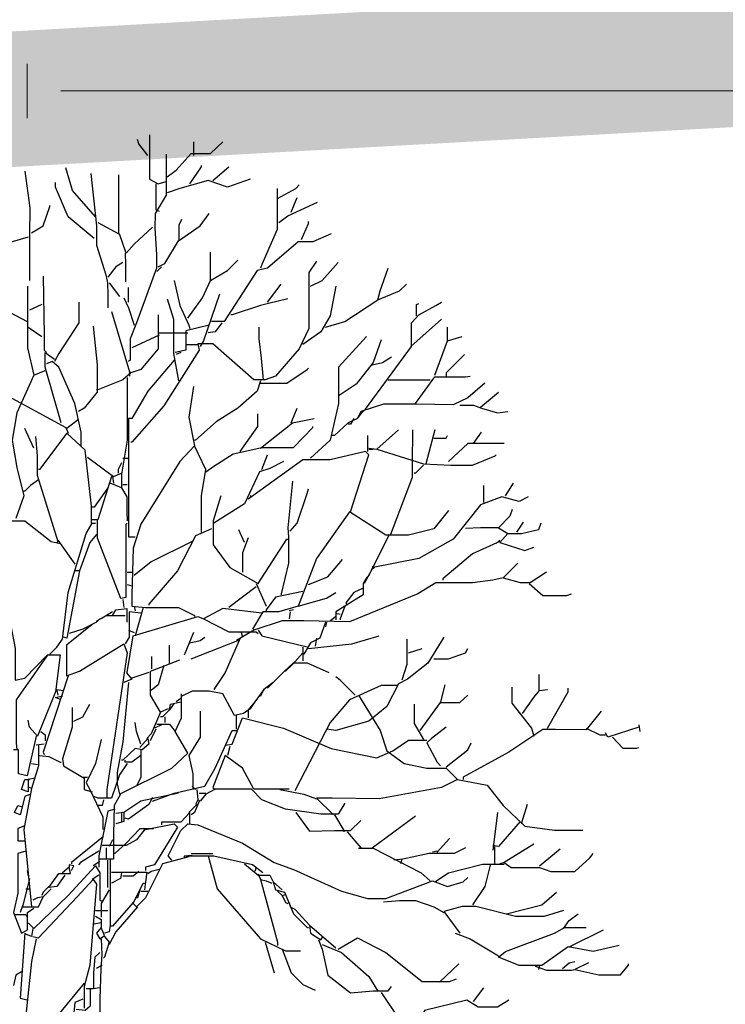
# Model space of a CAD drawing. Header units: metres. Extents: x 173015 to 189682, y 346605 to 348504.
# Tile 194 of 212: x 189127.78 to 189132.99, y 348474.23 to 348481.5. Entities that reach past the tile are written whole.
import ezdxf

# ---------------------------------------------------------------- set-up
doc = ezdxf.new("R2010")
doc.units = ezdxf.units.M
doc.header["$PDMODE"] = 35
doc.header["$PDSIZE"] = 0.075
for name, color, linetype, lineweight in [('B-ME-GR-BOOM-SD', 252, 'Continuous', 25), ('X-XX-AL-DETAIL1-M-B', 252, 'Continuous', 18), ('X-XX-AL-HULPGEOMETRIE-G', 50, 'Continuous', 25)]:
    doc.layers.add(name, color=color, linetype=linetype, lineweight=lineweight)
doc.styles.add('NLCS-ISO-M100-T25', font='NLCS-ISO.ttf', dxfattribs={"height": 0.25})
doc.dimstyles.new('NLCS-M100-T25-PIJL_L3_H2', dxfattribs={"dimscale": 0.1, "dimtxt": 2.5, "dimasz": 2.5, "dimexe": 2, "dimexo": 2, "dimgap": 0.7, "dimtad": 1, "dimdec": 3, "dimzin": 0, "dimdsep": 46, "dimtxsty": 'NLCS-ISO-M100-T25', "dimcen": 0, "dimdle": 2, "dimclrd": 256, "dimclre": 256, "dimclrt": 256, "dimazin": 0, "dimtfac": 1, "dimtdec": 3, "dimtofl": 0, "dimtmove": 0, "dimatfit": 3, "dimfxl": 2, "dimfxlon": 1, "dimtfillclr": 256, "dimtolj": 1, "dimtzin": 0, "dimlwd": -1, "dimlwe": -1, "dimarcsym": 0})

# ---------------------------------------------------------------- blocks, each defined once
blk = doc.blocks.new('*D100')
at = {"layer": 'Defpoints', "color": 0, "transparency": 16777216}
for p in [(189109.7204, 348480.9727), (189109.7204, 348467.5627), (189127.8334, 348467.4716)]:
    blk.add_point(p, dxfattribs=at)
at = {"layer": 'X-XX-AL-DETAIL1-M-B', "transparency": 16777216}
for p, q in [((189109.7204, 348480.7727), (189109.7204, 348481.1727)), ((189127.8334, 348480.7727), (189127.8334, 348481.1727)), ((189127.5834, 348480.9727), (189109.9704, 348480.9727))]:
    blk.add_line(p, q, dxfattribs=at)
for points in [[(189109.9704, 348481.0144), (189109.9704, 348480.931), (189109.7204, 348480.9727)], [(189127.5834, 348481.0144), (189127.5834, 348480.931), (189127.8334, 348480.9727)]]:
    blk.add_solid(points, dxfattribs=at)
at = {"layer": 'X-XX-AL-DETAIL1-M-B', "transparency": 16777216, "insert": (189118.7685, 348481.1677), "char_height": 0.25, "attachment_point": 5, "style": 'NLCS-ISO-M100-T25'}
blk.add_mtext('\\A1;Bos', dxfattribs=at)
blk = doc.blocks.new('*D101')
at = {"layer": 'Defpoints', "color": 0, "transparency": 16777216}
for p in [(189127.8334, 348480.9727), (189127.8334, 348467.4716), (189159.3887, 348467.2872)]:
    blk.add_point(p, dxfattribs=at)
at = {"layer": 'X-XX-AL-DETAIL1-M-B', "transparency": 16777216}
for p, q in [((189127.8334, 348480.7727), (189127.8334, 348481.1727)), ((189159.3887, 348480.7727), (189159.3887, 348481.1727)), ((189159.1387, 348480.9727), (189128.0834, 348480.9727))]:
    blk.add_line(p, q, dxfattribs=at)
for points in [[(189128.0834, 348481.0144), (189128.0834, 348480.931), (189127.8334, 348480.9727)], [(189159.1387, 348481.0144), (189159.1387, 348480.931), (189159.3887, 348480.9727)]]:
    blk.add_solid(points, dxfattribs=at)
at = {"layer": 'X-XX-AL-DETAIL1-M-B', "transparency": 16777216, "insert": (189143.6111, 348481.2052), "char_height": 0.25, "attachment_point": 5, "style": 'NLCS-ISO-M100-T25'}
blk.add_mtext('\\A1;ruigte', dxfattribs=at)
blk = doc.blocks.new('SGR-BOOM_S02_D_ZIJ-D')
at = {"flags": 128}
for points in [[(0.9207, 11.2832), (0.9207, 10.9553), (0.9837, 10.9216), (1.0426, 10.9385)], [(0.908, 11.1318), (0.8408, 11.2159), (0.8324, 11.2495)], [(1.051, 10.9721), (1.1182, 11.0225), (1.2275, 11.1444), (1.3705, 11.1444), (1.4629, 11.2327)], [(1.2486, 11.1318), (1.2486, 11.2327)], [(1.0426, 11.1402), (1.0426, 10.8376), (0.9627, 10.703), (0.9606, 10.5937), (0.9721, 10.4004), (0.9721, 10.2995), (0.824, 9.8959), (0.7777, 9.7782), (0.7777, 9.6184), (0.7651, 9.61)], [(1.2191, 10.9216), (1.3032, 11.0478), (1.3032, 11.0562)], [(0, 11.0141), (0.0378, 10.7451), (0.0357, 10.5433), (0.0347, 10.4592), (0.0347, 10.207)], [(0.5213, 10.6778), (0.3531, 10.8712), (0.3027, 11.0394)], [(0.4877, 10.9973), (0.5297, 10.6106), (0.5297, 10.4676), (0.597, 10.249), (0.6096, 10.1902), (0.6117, 10.1061), (0.6117, 10.0052)], [(0.5381, 10.6358), (0.6936, 10.5517), (0.6936, 10.9889)], [(1.3873, 10.9469), (1.505, 11.0478)], [(0.5129, 10.5181), (0.3195, 10.6778), (0.227, 10.8964), (0.227, 10.9301)], [(0.9669, 10.9216), (0.9669, 10.7283), (0.9921, 10.7199)], [(1.6647, 10.9553), (1.4966, 10.8964), (1.3537, 10.9469), (1.1434, 10.888), (1.051, 10.8544)], [(1.8665, 10.8123), (2.001, 10.888), (2.0263, 10.9132)], [(1.8623, 10.888), (1.8623, 10.5853), (1.7488, 10.3247), (1.7404, 10.2995)], [(0.0504, 10.5601), (0.1345, 10.6106), (0.185, 10.7535), (0.185, 10.7619)], [(1.8749, 10.6358), (1.9422, 10.6862), (2.1608, 10.7871)], [(1.9674, 10.7115), (2.0095, 10.8207)], [(0.9837, 10.3079), (1.0341, 10.3331), (1.135, 10.5013), (1.2948, 10.6106), (1.3621, 10.703)], [(1.1392, 10.5013), (1.1392, 10.619), (1.1603, 10.661)], [(2.0431, 10.5097), (2.0935, 10.6274), (2.0935, 10.6442)], [(0.9417, 10.6022), (0.8071, 10.476), (0.7483, 10.4088), (0.6978, 10.5517)], [(2.2617, 10.5517), (2.1272, 10.4929), (2.0179, 10.4929), (1.7908, 10.2995), (1.7152, 10.2827), (1.4714, 9.9043), (1.3789, 9.9043)], [(0.0252, 10.5265), (-0.0925, 10.4929), (-0.1093, 10.4929)], [(0.7399, 10.4088), (0.7441, 10.3247), (0.7441, 10.1986)], [(1.3705, 10.207), (1.3705, 10.4172)], [(0.7231, 10.3415), (0.6726, 10.3079), (0.6138, 10.2322)], [(2.1524, 10.3499), (2.0977, 10.2658), (2.0977, 9.8539), (2.0263, 9.7025), (1.8497, 9.5007), (1.774, 9.4755), (1.69, 9.4755), (1.3873, 9.7404), (1.278, 9.7404), (1.2864, 9.6941), (1.0257, 9.2821), (0.7903, 9.0131), (0.7819, 9.0131)], [(1.2023, 9.9295), (1.3116, 10.0809), (1.3705, 10.207), (1.4966, 10.2827), (1.5722, 10.3583)], [(2.1103, 10.1649), (2.1944, 10.207), (2.3121, 10.3415)], [(1.0089, 10.3079), (0.9753, 10.2742)], [(2.6064, 10.0641), (2.6232, 10.1313), (2.6821, 10.2995)], [(0.1345, 10.2406), (0.1429, 9.8034), (0.1429, 9.6941), (0.1597, 9.6773)], [(0.6222, 10.1902), (0.6978, 10.0893)], [(1.1014, 10.207), (1.1434, 10.022), (1.2107, 9.8791), (1.2191, 9.8539)], [(1.7908, 10.0472), (1.8917, 10.1818)], [(2.2196, 9.8623), (2.3626, 9.9043), (2.6064, 10.0641), (2.7661, 10.1313), (2.8166, 10.1818)], [(0.021, 10.1649), (0.0189, 9.8623), (0.0189, 9.7109), (0.0673, 9.5091), (0.1513, 9.5428)], [(0.7651, 10.0472), (0.7651, 10.1565)], [(1.4377, 10.1061), (1.32, 9.7614), (1.2948, 9.7193)], [(2.2953, 10.1649), (2.2533, 9.9463), (2.186, 9.8286), (2.0515, 9.7362)], [(0.3994, 10.0472), (0.3994, 9.8959), (0.2522, 9.6689), (0.2186, 9.61)], [(0.7315, 10.0809), (0.7651, 10.0052), (0.8071, 9.8791)], [(1.051, 10.0725), (1.0972, 9.9211), (1.0972, 9.6689), (1.135, 9.4671)], [(1.9422, 10.0725), (1.7992, 10.0388), (1.7404, 10.022), (1.5302, 9.9548), (1.5218, 9.9548)], [(2.4635, 9.1981), (2.4887, 9.2317), (2.5139, 9.2569), (2.8544, 9.7193), (2.8544, 9.8959), (2.9091, 9.9548), (3.0352, 10.022), (3.0772, 10.0472)], [(2.8923, 9.9463), (2.8923, 10.0304), (2.9091, 10.0388)], [(-0.1093, 9.9716), (0.0168, 9.9043)], [(0.1261, 10.0304), (0.0336, 9.9884)], [(0.639, 9.98), (0.7735, 9.5344), (0.7735, 9.5007)], [(0.9837, 9.9548), (0.9837, 9.7025), (0.8576, 9.5512), (0.7819, 9.526), (0.7735, 9.5344)], [(1.4545, 9.8959), (1.4041, 9.8286), (1.3537, 9.8202)], [(2.8502, 9.7193), (3.0772, 9.9211)], [(0.0252, 9.8623), (0.1261, 9.795)], [(0.5045, 9.8707), (0.5339, 9.5848), (0.5339, 9.383), (0.4372, 9.2653), (0.3952, 9.2401)], [(0.9921, 9.8202), (1.2023, 9.8202)], [(1.3621, 9.8791), (1.1897, 9.837), (1.1897, 9.6941), (1.1098, 9.6773)], [(1.7614, 9.4755), (1.7467, 9.6353), (1.7309, 9.7782), (1.7309, 9.8623)], [(3.1193, 9.7614), (3.1193, 9.8623)], [(0.9921, 9.8034), (0.7903, 9.7109)], [(2.5223, 9.795), (2.3163, 9.568), (2.3163, 9.299), (2.2533, 9.0299), (2.1103, 8.8954)], [(2.6316, 9.7698), (2.5728, 9.6016), (2.4467, 9.4419), (2.3205, 9.3578)], [(3.0268, 9.5091), (3.1193, 9.7614), (3.2286, 9.795)], [(0.269, 9.156), (0.1513, 9.568), (0.1513, 9.6773), (0.2186, 9.6269)], [(1.1519, 9.6773), (1.1182, 9.6605)], [(1.278, 9.732), (1.1939, 9.732)], [(0.4162, 8.9879), (0.4162, 9.0888), (0.3699, 9.299), (0.2522, 9.568), (0.2018, 9.61), (0.1597, 9.5932)], [(1.1014, 9.6184), (0.908, 9.3914), (0.7903, 9.1897), (0.7651, 9.1897)], [(2.5643, 9.5848), (2.64, 9.6016), (2.7073, 9.6437)], [(3.2454, 9.6605), (3.1109, 9.526), (3.1109, 9.5007)], [(0.7819, 9.526), (0.7231, 9.4755), (0.5381, 9.3998), (0.5297, 9.3998)], [(1.7404, 9.4503), (1.9338, 9.4503), (2.0851, 9.5512), (2.0935, 9.5596)], [(0.0673, 9.5091), (-0.0589, 9.2317), (-0.0925, 9.0299), (-0.0589, 8.8281), (-0.0084, 8.6179), (-0.0673, 8.4498)], [(0.7567, 9.4923), (0.7567, 9.0299), (0.7147, 8.7777), (0.7147, 8.6768), (0.6306, 8.7104)], [(1.7404, 9.4671), (1.7152, 9.3914), (1.5722, 9.2653), (1.4125, 9.1644), (1.2612, 9.0299), (1.2528, 9.0299)], [(3.3967, 9.4503), (3.2706, 9.341), (3.1613, 9.2905), (2.8923, 9.2947), (2.6484, 9.2947), (2.4803, 9.2401), (2.4551, 9.1897), (2.3878, 9.156), (2.2869, 9.0635), (2.2701, 9.0635)], [(2.6821, 9.4755), (2.9932, 9.4755)], [(2.8839, 9.299), (3.0268, 9.4965), (3.2538, 9.4965), (3.2874, 9.5007)], [(-0.3153, 8.7356), (-0.3153, 9.0719), (-0.1766, 9.383), (0.3027, 9.1224), (0.3195, 9.0804)], [(1.2443, 9.4251), (1.2107, 9.1981), (1.2528, 8.9879)], [(3.3631, 9.2737), (3.4976, 9.383)], [(1.9674, 9.156), (2.0095, 9.2653)], [(3.2118, 9.2863), (3.3126, 9.2863), (3.3715, 9.2653), (3.4892, 9.2317), (3.5649, 9.2401)], [(0.3952, 9.1812), (0.3111, 9.114)], [(0.7651, 9.1897), (0.7651, 8.5927), (0.7651, 8.3152), (0.8156, 8.3152)], [(1.5891, 8.9458), (1.7194, 9.1308), (1.7194, 9.2233)], [(1.7404, 8.971), (1.9758, 9.156), (2.1356, 9.1897)], [(2.4298, 9.1897), (2.4046, 9.1476), (2.3878, 9.1476)], [(0.0673, 8.971), (0, 9.114)], [(1.3368, 8.7945), (1.3957, 8.8365), (1.5386, 8.929), (1.7488, 8.9753), (1.9842, 8.9753), (2.1272, 9.1224), (2.1272, 9.1308)], [(2.7577, 9.1056), (2.598, 8.9626), (2.9427, 8.8533), (3.1445, 8.8449), (3.3042, 8.8449), (3.4724, 8.9122), (3.4808, 8.9206)], [(2.8628, 9.1056), (2.8607, 8.8533), (2.8607, 8.7524), (2.6989, 8.3321)], [(3.0268, 9.1056), (2.9595, 8.8533)], [(3.3126, 9.0047), (3.3715, 9.0888)], [(0.0799, 9.0551), (0.0904, 8.9122), (0.0904, 8.7693), (0.2102, 8.3909), (0.2438, 8.2816), (0.2354, 8.2732)], [(0.4919, 8.4161), (0.4919, 8.5423), (0.4456, 8.9542), (0.3111, 9.0804), (0.1093, 8.8113), (0.1009, 8.8113)], [(2.5307, 9.0635), (2.5307, 8.9458)], [(3.0184, 9.0425), (3.1109, 9.0425), (3.1193, 9.0635)], [(1.3032, 8.3489), (1.3032, 8.6179), (1.3368, 8.8113), (1.2528, 8.9879), (1.1434, 8.8702), (0.8576, 8.4077), (0.7987, 8.2312), (0.7903, 7.8865), (0.7903, 7.8024), (0.8912, 7.794), (1.135, 7.794), (1.2528, 7.7351), (1.2528, 7.7267)], [(2.4046, 8.5002), (2.5391, 8.9206), (2.5139, 8.9458), (2.2533, 8.8828), (2.0515, 8.8828), (1.6731, 8.6095), (1.6647, 8.6179)], [(2.5391, 8.971), (2.598, 8.9626)], [(2.5391, 8.9626), (2.5728, 8.9626)], [(3.5397, 9.0047), (3.2706, 9.0047), (3.1277, 8.8702)], [(0.4624, 8.9038), (0.6558, 8.7609), (0.7147, 8.7861)], [(0.7231, 8.8954), (0.7651, 8.8954)], [(1.9086, 8.8702), (1.8077, 8.8197), (1.732, 8.7945), (1.6227, 8.5591), (1.3957, 8.4161)], [(1.7488, 8.8113), (1.7908, 8.9206)], [(0.7147, 8.8617), (0.6894, 8.8113), (0.6894, 8.7861)], [(2.9427, 8.8449), (2.8839, 8.7861), (2.8755, 8.7861)], [(0.1009, 8.7356), (0.042, 8.6936), (0, 8.6516), (-0.0084, 8.6516)], [(0.639, 8.7609), (0.5381, 8.4414), (0.4961, 8.4414)], [(0.6474, 8.7609), (0.6558, 8.7104)], [(1.9758, 8.7272), (1.9422, 8.3825), (1.9464, 8.3152), (1.9464, 8.1219), (1.8917, 7.8949), (1.8917, 7.8865)], [(0.6138, 8.6768), (0.5129, 8.5338), (0.4961, 8.5338)], [(0.7147, 8.6768), (0.7525, 8.6095), (0.7525, 8.5002), (0.7567, 8.433)], [(0.7231, 8.702), (0.7567, 8.702)], [(1.959, 8.3573), (2.0095, 8.4161), (2.0851, 8.6347), (2.0935, 8.6684)], [(3.3883, 8.5675), (3.3883, 8.6936)], [(3.5481, 8.6179), (3.6069, 8.7104)], [(1.4461, 8.6179), (1.3915, 8.433), (1.3915, 8.2564), (1.5134, 8.0882), (1.7236, 7.9705), (1.9338, 8.2984), (1.9422, 8.2984)], [(1.6731, 8.6095), (1.6479, 8.5927)], [(3.7162, 8.6095), (3.649, 8.5759), (3.5228, 8.6095), (3.3631, 8.5507), (3.1613, 8.2984), (2.9091, 8.1555), (2.5728, 8.0882), (2.5643, 8.0966)], [(3.1277, 8.5086), (3.0184, 8.3741), (2.8334, 8.3279), (2.6652, 8.3279), (2.3962, 8.5002), (2.1524, 8.1555), (2.0179, 7.8024), (1.8749, 7.7603), (1.7572, 7.7603), (1.6815, 7.6342)], [(3.5985, 8.517), (3.5817, 8.4666), (3.4976, 8.3825), (3.5649, 8.3405), (3.506, 8.2732), (3.691, 8.2144), (3.7583, 8.2396)], [(-0.1009, 8.4582), (-0.1093, 8.4161), (-0.1808, 8.248), (-0.1808, 8.0714), (-0.0715, 7.4913), (-0.0715, 7.2559), (0, 7.2727), (0.1681, 7.445), (0.2606, 7.445), (0.227, 7.1718), (0.0925, 6.8439), (0.0336, 6.9112), (0.0252, 6.9616)], [(-0.0925, 8.433), (0, 8.433), (0.1934, 8.2816), (0.2606, 8.2648)], [(0.5339, 8.4414), (0.5339, 8.3068), (0.7062, 7.8612), (0.7483, 7.8696), (0.7483, 8.4077), (0.7567, 8.4161)], [(0.1766, 7.4408), (0.2354, 7.4997), (0.2774, 7.5586), (0.3195, 7.9033), (0.454, 8.3405), (0.4961, 8.4161), (0.5213, 8.4161)], [(1.3789, 8.3741), (1.2612, 8.3237), (1.1266, 8.063), (0.9164, 7.8192), (0.9164, 7.8108)], [(1.6227, 8.2732), (1.5807, 8.3657)], [(3.2538, 8.3783), (3.3631, 8.3846), (3.4976, 8.3846)], [(3.8087, 8.4161), (3.7919, 8.3657), (3.6658, 8.3363), (3.5649, 8.3363)], [(3.6321, 8.3489), (3.6826, 8.4245)], [(0.2438, 8.29), (0.3699, 8.1135)], [(0.5297, 8.3321), (0.4792, 8.2732), (0.4036, 8.063), (0.3699, 8.063)], [(1.6479, 8.3068), (1.6059, 8.1975), (1.6059, 8.0546)], [(2.6905, 8.3321), (2.5559, 8.063), (2.5055, 7.9705)], [(3.506, 8.29), (3.4808, 8.2648)], [(1.2359, 8.2816), (0.9333, 8.1303), (0.8071, 8.0294)], [(3.506, 8.2816), (3.3042, 8.1891), (3.0856, 8.0042), (3.0856, 7.9958)], [(2.0935, 7.9621), (2.2365, 8.021), (2.3458, 8.1471)], [(2.5812, 8.0882), (2.5559, 8.0714)], [(3.6406, 8.1219), (3.5312, 8.0126), (3.6574, 7.9789), (3.7246, 7.9789)], [(0.4036, 8.063), (0.3111, 7.567), (0.2859, 7.5754)], [(0.7567, 8.0546), (0.7987, 8.0546)], [(3.5312, 8.0126), (3.4556, 7.9958), (3.3042, 7.9747), (3.0352, 7.9747), (2.9007, 7.8949), (2.3962, 7.6889), (2.0599, 7.6952), (1.9001, 7.6952), (1.69, 7.6258), (1.5638, 7.5501)], [(2.5475, 8.0378), (2.5223, 8.0126), (2.4971, 7.9705), (2.4971, 7.8865), (2.3626, 7.8024), (2.2953, 7.7603), (2.2953, 7.7015)], [(3.8507, 8.0546), (3.7246, 7.9705), (3.8255, 7.8822), (4.0021, 7.8822), (4.0357, 7.8949)], [(0.7567, 7.9621), (0.7903, 7.9537)], [(1.7068, 7.9453), (1.505, 7.794)], [(1.7068, 7.9705), (1.7824, 7.8024)], [(2.4971, 7.9369), (2.4298, 7.9033), (2.371, 7.8276), (2.3794, 7.8108)], [(0.7231, 7.8528), (0.7315, 7.794)], [(2.0515, 7.9117), (1.8497, 7.8696), (1.7824, 7.7772), (1.7824, 7.7687)], [(2.0179, 7.8024), (2.2281, 7.8612), (2.2953, 7.9033)], [(0.6474, 7.7351), (0.6726, 7.7772), (0.7525, 7.7856), (0.7525, 7.6847)], [(0.8071, 7.8024), (0.8156, 7.7687)], [(0.8744, 7.794), (0.8156, 7.5838)], [(1.7488, 7.7519), (1.4629, 7.7856), (1.32, 7.7099), (1.505, 7.6132), (1.7068, 7.6132), (1.7236, 7.6006)], [(2.3626, 7.8024), (2.3289, 7.7099), (2.3289, 7.7015)], [(0.5549, 7.7099), (0.5297, 7.6847), (0.4288, 7.6342), (0.3279, 7.6006)], [(0.7399, 7.7309), (0.597, 7.7309), (0.5297, 7.6931), (0.5297, 7.6847)], [(0.6474, 7.7603), (0.5633, 7.7099)], [(0.8576, 7.7519), (0.7693, 7.7603), (0.7693, 7.5754), (0.7399, 7.5249)], [(0.7567, 7.3147), (0.7987, 7.5838), (1.278, 7.7267), (1.32, 7.7099)], [(1.9842, 7.7772), (1.9506, 7.7687)], [(1.959, 7.7603), (1.9506, 7.7099)], [(2.2953, 7.7267), (2.2533, 7.6931)], [(2.2953, 7.7519), (2.3289, 7.7435)], [(0.4961, 7.6679), (0.3069, 7.5165), (0.3069, 7.2895), (0.4036, 7.3231), (0.7315, 7.5249), (0.7567, 7.4577), (0.6054, 6.4487), (0.6054, 6.3899)], [(2.2196, 7.6847), (2.1776, 7.567), (2.1103, 7.5333), (2.0599, 7.4493), (2.0515, 7.4493)], [(2.2281, 7.6847), (2.2196, 7.651)], [(0.7651, 7.6258), (0.8071, 7.609)], [(1.2443, 7.609), (1.1771, 7.4408)], [(1.2191, 7.5333), (1.2948, 7.5501), (1.3284, 7.5754)], [(1.5891, 7.567), (1.4798, 7.3147), (1.3957, 7.1886)], [(1.5975, 7.609), (1.6059, 7.5754)], [(1.7236, 7.6258), (1.7488, 7.5838), (2.0935, 7.4997)], [(2.0935, 7.4913), (2.413, 7.5249), (2.6148, 7.5838)], [(2.1524, 7.567), (2.144, 7.5081)], [(3.094, 7.5754), (2.9763, 7.382), (2.825, 7.2643), (2.7577, 7.2307), (2.6737, 7.0625), (2.5391, 6.9532), (2.2953, 6.8859), (2.2281, 6.8943)], [(1.0678, 7.382), (1.0678, 7.5165)], [(1.2275, 7.4156), (1.5722, 7.5501), (1.5807, 7.5417)], [(2.0515, 7.4997), (2.0515, 7.3988)], [(2.8208, 7.5586), (2.8208, 7.3736), (2.783, 7.2559)], [(2.8334, 7.4577), (2.9343, 7.4913)], [(3.0184, 7.4156), (3.1277, 7.4156), (3.2538, 7.4577), (3.2706, 7.4913)], [(0.1681, 7.4408), (0.1261, 7.382), (-0.0631, 7.1129), (-0.0631, 6.7934), (-0.0589, 6.743)], [(0.9375, 7.34), (0.9375, 7.4324)], [(2.0515, 7.4577), (1.9758, 7.3736), (1.9254, 7.3231), (1.917, 7.3231)], [(1.0594, 7.0457), (1.0005, 7.0205), (0.9291, 7.1466), (0.9291, 7.3231), (1.1434, 7.4072)], [(1.0257, 7.3652), (0.9837, 7.2222), (0.9333, 7.1802)], [(1.7908, 7.197), (1.917, 7.3231), (1.9842, 7.3862), (2.0851, 7.3862), (2.2449, 7.3147)], [(0.3195, 7.2895), (0.1345, 6.7262), (0.1429, 6.7094)], [(0.7483, 7.3147), (0.7903, 7.2643), (0.7315, 7.2391)], [(0.9164, 7.3147), (0.7903, 7.2727)], [(2.4382, 7.1466), (2.3289, 7.2559), (2.2953, 7.2811)], [(3.7961, 7.1802), (3.7961, 7.2979)], [(0.7651, 7.2391), (0.7231, 6.8019), (0.681, 6.5748), (0.681, 6.4908), (0.6978, 6.4151), (1.0846, 6.6085), (1.2023, 6.7178), (1.1098, 6.8775), (1.1561, 6.9784), (1.1561, 7.155)], [(1.8329, 7.2391), (1.7656, 7.1886), (1.6984, 7.0961), (1.6479, 7.0373), (1.6479, 6.9784)], [(2.7493, 7.218), (2.6316, 7.218), (2.3962, 7.1129), (2.2533, 6.9448), (1.9926, 6.4403)], [(3.0688, 7.0877), (3.1025, 7.2222)], [(3.5943, 7.2054), (3.5943, 7.0877), (3.7415, 6.9027), (3.7583, 6.8439)], [(3.8591, 6.9027), (4.0105, 7.1718), (4.0105, 7.197)], [(0.269, 7.1129), (0.227, 7.1298), (0.269, 7.1382), (0.2774, 7.1382)], [(0.2354, 7.1886), (0.2859, 7.1802)], [(0.2354, 7.1802), (0.2438, 7.1466)], [(1.6984, 7.0961), (1.6647, 7.0457), (1.6143, 7.012), (1.547, 6.9952), (1.4629, 7.155), (1.3621, 7.176), (1.2359, 7.176), (1.1603, 7.1382)], [(1.7656, 7.1886), (1.7404, 7.1382), (1.732, 7.1382)], [(2.4635, 7.1466), (2.6232, 6.8859), (2.6737, 6.7346), (2.7998, 6.6421), (2.9679, 6.6085), (3.1109, 6.6085), (3.1949, 6.5244), (3.0772, 6.4655), (2.6148, 6.3815), (2.2701, 6.3857), (2.1524, 6.3857), (2.2785, 6.2638)], [(2.9175, 6.8859), (3.0688, 7.0919), (3.2118, 7.0919), (3.2706, 7.1466)], [(3.6742, 7.012), (3.7583, 7.1298), (3.8003, 7.1802), (3.8591, 7.1886)], [(0.3489, 7.0541), (0.3489, 6.9112), (0.2774, 6.6757), (0.2859, 6.6253), (0.4372, 6.5328), (0.4372, 6.4487), (0.4961, 6.4319)], [(0.3615, 6.9532), (0.4288, 6.9868), (0.4792, 7.0793)], [(1.1014, 7.0877), (1.0678, 7.0373), (1.0762, 7.0793), (1.1519, 7.0961)], [(1.1519, 7.1214), (1.1182, 7.0961)], [(2.8755, 7.0793), (2.8755, 6.9364), (2.9427, 6.8187)], [(1.0005, 7.0205), (0.9333, 6.8607), (0.8996, 6.8271)], [(1.0678, 7.0373), (1.0173, 6.9868), (1.0005, 6.9868)], [(1.0341, 6.9868), (1.0341, 6.9448)], [(1.2948, 7.0289), (1.2948, 6.8355), (1.2107, 6.701), (1.2401, 6.5664), (1.2401, 6.4487)], [(1.5596, 6.9952), (1.5596, 6.8943)], [(4.2543, 7.0289), (4.145, 6.8901), (3.918, 6.8922), (3.8255, 6.8922), (3.5733, 6.7262), (3.237, 6.5412), (3.237, 6.5244)], [(0.8576, 6.785), (0.824, 6.8775), (0.8156, 6.9448)], [(1.0089, 6.928), (0.9585, 6.9027)], [(0.9753, 6.9322), (1.0678, 6.9322), (1.1098, 6.8775)], [(1.4798, 6.7766), (1.5302, 6.785), (1.6059, 6.9784), (1.9086, 6.9027), (2.2617, 6.7514), (2.598, 6.6841), (2.7157, 6.7346), (2.8334, 6.8145), (2.9679, 6.8145)], [(3.1109, 6.9112), (3.0016, 6.8271), (2.9679, 6.7934), (3.0436, 6.6505), (3.0688, 6.6253)], [(4.5318, 6.9112), (4.3048, 6.8355), (4.2879, 6.8691)], [(4.5318, 6.928), (4.5402, 6.8775)], [(0.0841, 6.8439), (0.0168, 6.5496), (-0.0462, 6.5664), (-0.0462, 6.743), (-0.0841, 6.743)], [(0.1177, 6.8775), (0.1513, 6.8523), (0.1513, 6.8103)], [(0.9669, 6.8943), (0.9248, 6.8103)], [(0.9417, 6.3647), (1.1014, 6.4235), (1.3284, 6.474), (1.4041, 6.6085), (1.5302, 6.8859), (1.5638, 6.8859)], [(4.145, 6.9027), (4.2459, 6.8523), (4.2879, 6.8523)], [(4.3384, 6.8355), (4.4141, 6.7556), (4.515, 6.7556), (4.5318, 6.7598)], [(0.1009, 6.7766), (0.1009, 6.6253), (0.0504, 6.4571), (0.0336, 6.4655)], [(0.1429, 6.785), (0.0841, 6.7766)], [(0.5633, 6.8187), (0.5213, 6.6421), (0.454, 6.4992), (0.4792, 6.4487), (0.5759, 6.2469), (0.5759, 6.1545)], [(0.8492, 6.7598), (0.908, 6.8271), (0.9164, 6.785), (0.866, 6.743), (0.8156, 6.7514), (0.7231, 6.6673), (0.7147, 6.6673)], [(1.5134, 6.7682), (1.4966, 6.701)], [(3.1109, 6.6169), (3.2706, 6.743), (3.2958, 6.7934)], [(0.1093, 6.701), (0.1766, 6.6926), (0.2606, 6.6505), (0.269, 6.6505)], [(0.8576, 6.701), (0.7903, 6.6505), (0.7399, 6.6505), (0.7399, 6.6673)], [(0.8576, 6.743), (0.8576, 6.5412), (0.824, 6.474)], [(1.9506, 6.4529), (1.69, 6.4529), (1.6059, 6.6085), (1.4798, 6.701), (1.3873, 6.4655), (1.4041, 6.4487)], [(0.0504, 6.6421), (0.0925, 6.6337)], [(0.7567, 6.6421), (0.6978, 6.558), (0.639, 6.3857), (0.5381, 6.3857), (0.5129, 6.3983)], [(0.0757, 6.5328), (0.0252, 6.5244), (0.0252, 6.4319), (-0.0252, 6.4487), (0, 6.5244), (0.0336, 6.5244)], [(0.4288, 6.5412), (0.4624, 6.5412)], [(1.2359, 6.474), (1.2612, 6.4487)], [(3.1949, 6.5244), (3.4135, 6.4824), (3.5312, 6.331), (3.691, 6.1797), (3.9096, 6.1503), (4.1198, 6.1503)], [(0.042, 6.4151), (0, 6.3983), (-0.0336, 6.2638), (-0.0757, 6.2806), (-0.0504, 6.331), (-0.0168, 6.3226)], [(0.0504, 6.4571), (-0.0084, 6.1545), (0.0504, 5.5827)], [(0.7062, 6.4151), (0.66, 6.331), (0.6537, 6.1208), (0.6537, 5.9359), (0.5549, 5.9359)], [(1.135, 6.4235), (0.8576, 6.3647), (0.7315, 6.2806), (0.7315, 6.2133), (0.6726, 6.1965)], [(1.2696, 6.4487), (1.278, 6.3731), (1.2612, 6.3394)], [(2.3626, 6.3478), (2.3121, 6.268), (2.186, 6.268), (1.9254, 6.3058), (1.7488, 6.3731), (1.6731, 6.4529), (1.4041, 6.4529), (1.3368, 6.4151), (1.2948, 6.3647), (1.278, 6.3731)], [(1.2864, 6.4235), (1.3368, 6.4235)], [(1.8833, 6.4487), (2.0599, 6.4151), (2.1524, 6.3815)], [(0.5801, 6.3731), (0.5717, 6.331), (0.5381, 6.331)], [(0.9417, 6.3899), (0.9164, 6.3394), (0.7651, 6.2301), (0.7399, 6.2385)], [(1.2107, 6.2806), (1.2696, 6.3394), (1.278, 6.331)], [(1.2864, 6.3647), (1.2528, 6.2806), (1.2275, 6.2638)], [(3.7078, 6.3394), (3.6658, 6.2049), (3.6658, 6.1965)], [(0.6642, 6.3058), (0.6138, 6.289), (0.5465, 5.9611), (0.5465, 5.877)], [(0.7315, 6.2806), (0.6726, 6.2722)], [(0.7147, 6.2722), (0.7147, 6.2133)], [(1.2191, 6.1965), (1.2191, 6.2806), (1.1519, 6.2091), (1.0089, 6.2091), (1.0089, 6.1881)], [(2.001, 6.2806), (2.1019, 6.1418), (2.2869, 6.1482), (2.4046, 6.1482), (2.4803, 6.2217)], [(2.2869, 6.2638), (2.3542, 6.1461), (2.3542, 6.1376)], [(2.5643, 6.0199), (2.8839, 6.2554)], [(3.4892, 6.2806), (3.4556, 6.0031)], [(-0.0084, 6.1797), (-0.0504, 6.1629), (-0.0504, 6.0704), (0, 6.0704)], [(0.8912, 6.1545), (1.1014, 6.1965), (1.1266, 6.1713), (0.9585, 5.8938), (0.8912, 5.877), (0.8912, 5.8518)], [(1.0846, 5.9275), (1.0594, 5.9611), (1.1519, 6.1461), (1.2023, 6.1965), (1.278, 6.1881), (1.6059, 6.0536), (1.8413, 5.9106), (1.9842, 5.8602), (2.3373, 5.7004), (2.5307, 5.6458), (2.6652, 5.6458), (3.01, 5.7761), (3.1193, 5.7341), (3.237, 5.7677), (3.2706, 5.8013)], [(3.6574, 6.2133), (3.4976, 6.0283), (3.4556, 6.0368)], [(0.8912, 6.1629), (0.824, 6.0788), (0.7483, 6.0368), (0.5717, 6.0368)], [(0.9501, 6.1587), (0.8492, 6.1587), (0.7483, 6.0536), (0.6642, 5.9779), (0.6558, 5.9779)], [(2.3794, 6.1376), (2.4803, 6.0199)], [(0.5801, 6.104), (0.3447, 5.9106), (0.3447, 5.9022)], [(0.6474, 6.0788), (0.6222, 6.0283)], [(3.1361, 6.0872), (3.0436, 5.9863), (3.0436, 5.9779)], [(3.7583, 6.0452), (3.5397, 5.9106), (3.506, 5.9022)], [(0.0084, 5.9947), (-0.0504, 5.9779), (-0.0504, 5.6836), (-0.0841, 5.5407), (-0.0252, 5.3894), (0.021, 5.4146), (0.021, 5.5407), (0.0673, 5.5743)], [(0.5465, 5.9947), (0.412, 5.9106), (0.3952, 5.8938)], [(0.6011, 6.0199), (0.6011, 5.9359)], [(1.2359, 5.9611), (1.2023, 5.9611)], [(1.2275, 5.9779), (1.3621, 5.9779), (1.3873, 5.9779)], [(1.3537, 5.9611), (1.4209, 5.7173), (1.7404, 5.3473), (1.9254, 5.259), (2.0347, 5.259)], [(2.4635, 6.0157), (2.5728, 6.0157), (2.9259, 5.835), (2.9932, 5.7761)], [(3.2538, 6.0199), (3.1697, 5.9779), (2.9848, 5.9779), (2.7914, 5.9359), (2.7241, 5.9275)], [(3.0436, 5.9947), (3.01, 5.9863)], [(3.4682, 6.0283), (3.4682, 5.9022)], [(3.5397, 5.9106), (3.5901, 5.8728), (3.8003, 5.8728), (3.8844, 5.8434), (4.0609, 5.8434), (4.1702, 5.9443), (4.1955, 5.9779)], [(3.8003, 5.8854), (3.9516, 6.0115)], [(0.3447, 5.8518), (0.3615, 5.8854), (0.3279, 5.8938), (0.3279, 5.877)], [(0.5549, 5.919), (0.5045, 5.8854)], [(0.6306, 5.9359), (0.6306, 5.4482), (0.6222, 5.3978), (0.5886, 5.3894)], [(0.6096, 5.9275), (0.6096, 5.7257)], [(1.2107, 5.9527), (1.0173, 5.9022), (0.8912, 5.65), (0.824, 5.5827), (0.7987, 5.608), (0.8744, 5.7593), (0.8828, 5.7593)], [(1.7572, 5.835), (1.6815, 5.8938), (1.3957, 5.9569), (1.1771, 5.9569), (1.1771, 5.9443)], [(1.6227, 5.9022), (1.7236, 5.8182), (1.8077, 5.8182), (1.8329, 5.7677), (1.8497, 5.7088), (1.917, 5.692), (1.9842, 5.5323), (2.0851, 5.4314), (2.0935, 5.4314)], [(2.783, 5.9359), (2.7746, 5.9022)], [(3.0268, 5.7677), (3.1277, 5.835), (3.3799, 5.898), (3.5397, 5.898)], [(3.4388, 5.9022), (3.3967, 5.7341), (3.3042, 5.5995)], [(0.0168, 5.8518), (0.0252, 5.8097)], [(0.0252, 5.465), (0.0673, 5.423), (0.3195, 5.6668), (0.5213, 5.8854), (0.5549, 5.835), (0.5549, 5.6332), (0.5717, 5.6248)], [(0.2943, 5.8182), (0.2354, 5.7341), (0.1766, 5.7257), (0.2522, 5.8308), (0.3363, 5.8308), (0.3279, 5.877), (0.2774, 5.835), (0.2774, 5.8266)], [(0.5465, 5.8182), (0.4961, 5.7845)], [(0.639, 5.8392), (0.8996, 5.8392), (0.8912, 5.7677), (0.8828, 5.7088)], [(0.7147, 5.835), (0.7062, 5.7929), (0.639, 5.7593)], [(0.8408, 5.8434), (0.7987, 5.8097), (0.7231, 5.8097)], [(0.9921, 5.8602), (0.9333, 5.8434), (0.908, 5.8266)], [(1.7068, 5.877), (1.6984, 5.8434)], [(1.7236, 5.8266), (1.7404, 5.7845), (1.7824, 5.7761), (1.8245, 5.7593)], [(0.0336, 5.7929), (-0.0168, 5.5827), (0.1009, 5.5827), (0.1345, 5.6584)], [(0.0589, 5.3641), (0.1009, 5.3557), (0.3868, 5.6584), (0.5045, 5.7845), (0.5297, 5.7509), (0.4792, 5.1539), (0.4372, 4.9942), (0.4372, 4.8344)], [(1.7404, 5.7845), (1.8665, 5.3221), (1.8665, 5.2969)], [(1.8329, 5.7677), (1.9001, 5.7088)], [(0.0084, 5.7173), (0.042, 5.7173)], [(0.1934, 5.7173), (0.1345, 5.6584), (0.0925, 5.65), (0.0589, 5.6332)], [(0.1766, 5.7341), (0.1345, 5.692), (0.1261, 5.6668)], [(0.6222, 5.7088), (0.5633, 5.608), (0.5633, 5.5071)], [(0.8492, 5.7088), (0.8324, 5.65), (0.8156, 5.65)], [(0.8576, 5.7004), (0.908, 5.7004)], [(1.8665, 5.7004), (1.9001, 5.6668), (1.9254, 5.6752)], [(3.5565, 5.5323), (3.8171, 5.5995), (3.9264, 5.692)], [(0.7987, 5.6164), (0.6474, 5.4398), (0.6306, 5.4398)], [(1.9001, 5.6668), (1.9254, 5.6164), (1.9422, 5.608)], [(1.9506, 5.6164), (1.959, 5.5827), (1.9926, 5.5659), (2.1019, 5.4482), (2.1103, 5.3894), (2.186, 5.3389), (2.2028, 5.3641)], [(2.6484, 5.6206), (2.7661, 5.6311), (2.8839, 5.6311), (3.0184, 5.5827), (3.094, 5.5407)], [(-0.0757, 5.5281), (0.0084, 5.5281), (0.0168, 5.5071)], [(-0.0168, 5.5911), (-0.0336, 5.5407)], [(0.5213, 5.5575), (0.6138, 5.5575)], [(0.8324, 5.5827), (0.6726, 5.3978), (0.6222, 5.3053)], [(3.9769, 5.5575), (3.8339, 5.5113), (3.6237, 5.5113), (3.3295, 5.5869), (3.2286, 5.5869), (3.094, 5.5491), (3.2118, 5.3894)], [(3.9769, 5.423), (4.0189, 5.4818), (4.0862, 5.5323)], [(0.5633, 5.465), (0.5129, 5.4566)], [(0.5213, 5.5155), (0.5633, 5.4902), (0.5633, 5.4314)], [(0, 5.3894), (-0.0336, 4.9101), (0.0252, 4.8933)], [(0.0589, 5.423), (0.0504, 5.3641), (0.0084, 5.3809)], [(0.5633, 5.4314), (0.5297, 5.3894), (0.5549, 5.3473), (0.5886, 5.3725), (0.5633, 5.4314)], [(2.1019, 5.4482), (2.2953, 5.2801)], [(3.1781, 5.3894), (3.2874, 5.3473), (3.4976, 5.2212)], [(4.3888, 5.2969), (4.1955, 5.2548), (4.0105, 5.2885), (3.8171, 5.1497), (3.649, 5.1497), (3.4976, 5.2128), (3.5481, 5.2548), (3.9096, 5.3894), (3.9853, 5.4314), (4.145, 5.4314)], [(4.0189, 5.2885), (4.2711, 5.4146)], [(0.0841, 5.3473), (0.0504, 5.1792), (0.0084, 4.784), (0, 4.784)], [(0.5633, 5.3473), (0.5675, 5.2296), (0.5612, 5.1287), (0.5539, 4.9017), (0.5539, 4.2795), (0.5129, 4.0441), (0.5129, 3.8718), (0.6138, 3.8718), (0.8576, 4.0021), (1.2864, 4.1198), (1.6563, 4.1997), (1.7824, 4.1997)], [(0.5886, 5.3641), (0.6222, 5.3221), (0.5886, 5.2128), (0.5801, 5.2044)], [(1.774, 5.3221), (1.8413, 5.0951)], [(2.1692, 5.3389), (2.1944, 5.2716), (2.2365, 5.0783), (2.4046, 4.948), (2.5728, 4.9627), (2.6821, 4.9627), (2.7073, 4.9942)], [(2.3121, 5.2716), (2.4551, 5.3557), (2.6652, 5.2464), (2.9343, 5.032), (3.1361, 5.032), (3.1865, 5.053)], [(0.5549, 5.2464), (0.5171, 5.2128), (0.5066, 5.0951), (0.5066, 4.9858)], [(1.9001, 5.2716), (1.9674, 5.0951), (2.0515, 5.011), (2.144, 4.969)], [(2.1944, 5.3053), (2.3373, 5.2464), (2.5391, 5.0699), (2.6064, 4.9606)], [(3.0604, 5.0278), (3.2033, 5.1623)], [(3.9685, 5.1287), (4.0189, 5.1708), (4.0609, 5.1792)], [(4.1618, 5.1708), (4.0609, 5.1203), (4.2375, 5.0825), (4.3972, 5.0825), (4.4561, 5.1539), (4.4561, 5.1623)], [(-0.0252, 5.1035), (-0.0673, 5.0783), (-0.0841, 5.0026)], [(0.5717, 5.1539), (0.5297, 5.1287)], [(3.7667, 5.1455), (3.8507, 5.1161), (4.0357, 5.1161), (4.0609, 5.1203)], [(3.8003, 5.1539), (3.7919, 5.1203)], [(0.4372, 5.0194), (0.2438, 4.784), (0.1009, 4.599), (0.0168, 4.557)], [(0.4834, 4.9774), (0.4834, 4.8513), (0.4456, 4.8176), (0.3783, 4.826)], [(0.5549, 4.9858), (0.5045, 4.9774), (0.454, 4.9774)], [(2.6316, 4.9522), (2.7661, 4.7504), (2.8502, 4.5906), (2.9763, 4.5107), (3.094, 4.5107)], [(3.3126, 4.8849), (3.3883, 4.9858)], [(0.4288, 4.9017), (0.3699, 4.8765), (0.3615, 4.8008), (0.2354, 4.6747)], [(3.5733, 4.8933), (3.4892, 4.8429), (3.3463, 4.8429), (3.2622, 4.8933), (2.9511, 4.8176), (2.9427, 4.8008)]]:
    blk.add_lwpolyline(points, dxfattribs=at)

msp = doc.modelspace()

# ---------------------------------------------------------------- linework, layer by layer
at = {"layer": 'X-XX-AL-HULPGEOMETRIE-G', "const_width": 1}
msp.add_lwpolyline([(188870.3288, 348466.6546), (189231.9216, 348486.6838), (189231.7016, 348466.6546), (188869.9405, 348480.3343)], dxfattribs=at)

# ---------------------------------------------------------------- block references
at = {"layer": 'B-ME-GR-BOOM-SD'}
msp.add_blockref('SGR-BOOM_S02_D_ZIJ-D', (189127.8166, 348469.3658), dxfattribs=at)

# ---------------------------------------------------------------- dimensions: what is measured, and where the dimension line sits
at = {"layer": 'X-XX-AL-DETAIL1-M-B'}
for base, p1, p2, text, picture, middle in [((189109.7204, 348480.9727), (189127.8334, 348467.4716), (189109.7204, 348467.5627), 'Bos', '*D100', (189118.7685, 348480.9727)), ((189127.8334, 348480.9727), (189159.3887, 348467.2872), (189127.8334, 348467.4716), 'ruigte', '*D101', (189143.6111, 348480.9727))]:
    dim = msp.add_linear_dim(base=base, p1=p1, p2=p2, text=text, dimstyle='NLCS-M100-T25-PIJL_L3_H2', dxfattribs=at)
    dim.commit()
    dim.dimension.update_dxf_attribs({"geometry": picture, "text_midpoint": middle, "dimtype": 160})

doc.saveas('drawing.dxf')
